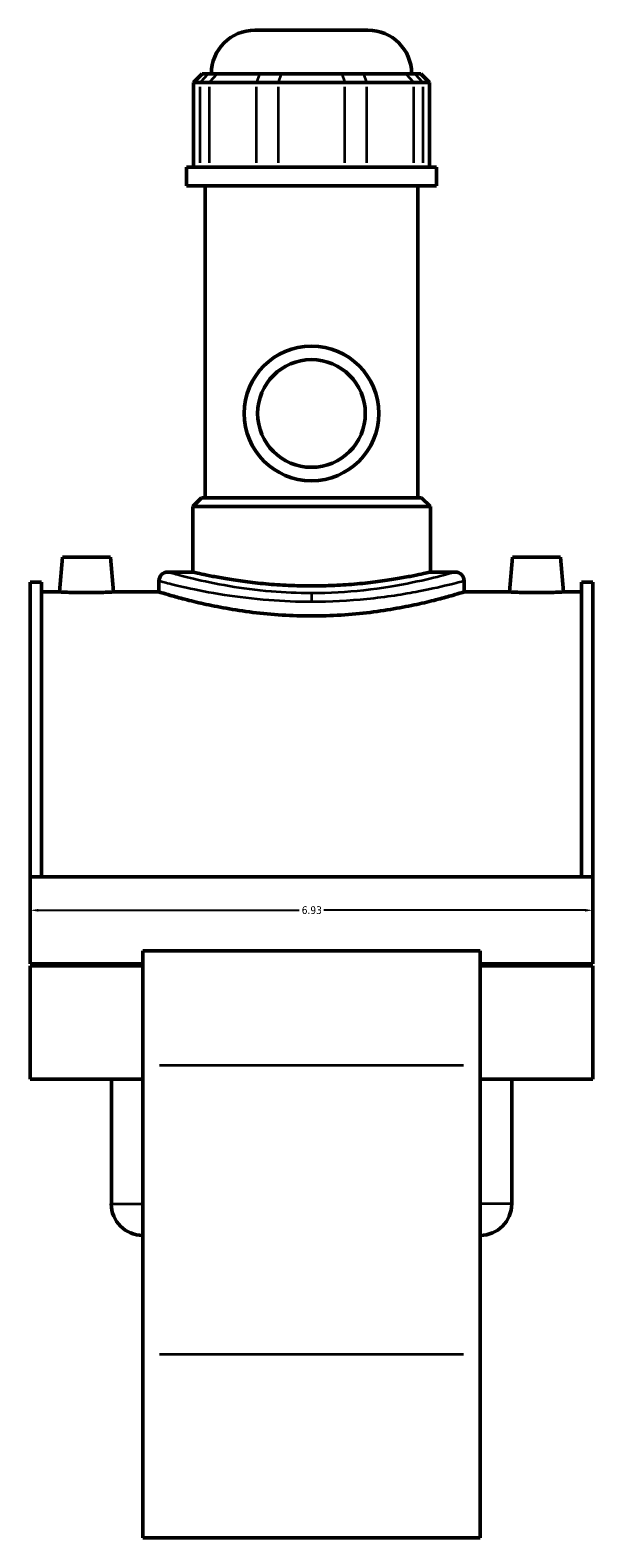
# Model space of a CAD drawing. Header units: inches. Extents: x -0.9 to 57.9, y -1.4 to 56.3.
# Tile 7 of 8: x 39.1 to 46.1, y 11.1 to 29.7. Entities that reach past the tile are written whole.
import ezdxf

# ---------------------------------------------------------------- set-up
doc = ezdxf.new("R2010")
doc.units = ezdxf.units.IN
doc.header["$MEASUREMENT"] = 0
for name, color, linetype, lineweight in [('Dimension (ANSI)', 7, 'Continuous', 25), ('Visible (ANSI)', 7, 'Continuous', 50), ('Visible Narrow (ANSI)', 7, 'Continuous', 35)]:
    doc.layers.add(name, color=color, linetype=linetype, lineweight=lineweight)
doc.styles.add('Note Text (ANSI)', font='tahoma.ttf')
doc.dimstyles.new('Default (ANSI)', dxfattribs={"dimtxt": 0.094488, "dimasz": 0.098425, "dimexe": 0.125, "dimexo": 0.0625, "dimgap": 0.031496, "dimtad": 0, "dimtih": 1, "dimtoh": 1, "dimrnd": 1e-08, "dimzin": 4, "dimdsep": 46, "dimtxsty": 'Note Text (ANSI)', "dimcen": 0.09, "dimdle": 0.393701, "dimclrd": 256, "dimclre": 256, "dimclrt": 5, "dimadec": 0, "dimazin": 1, "dimtfac": 1, "dimtofl": 0, "dimtmove": 0, "dimatfit": 3, "dimfxl": 1, "dimtolj": 1, "dimtzin": 4, "dimlwd": -1, "dimlwe": -1, "dimarcsym": 0})

# ---------------------------------------------------------------- blocks, each defined once
blk = doc.blocks.new('*D6')
at = {"layer": 'Defpoints', "color": 0, "transparency": 16777216}
for p in [(39.138, 19.224), (46.068, 19.224), (46.068, 18.812)]:
    blk.add_point(p, dxfattribs=at)
at = {"layer": 'Dimension (ANSI)', "transparency": 16777216}
for p, q in [((39.138, 19.161), (39.138, 18.687)), ((46.068, 19.161), (46.068, 18.687)), ((39.237, 18.812), (42.452, 18.812)), ((45.97, 18.812), (42.754, 18.812))]:
    blk.add_line(p, q, dxfattribs=at)
for points in [[(39.237, 18.829), (39.237, 18.796), (39.138, 18.812)], [(45.97, 18.829), (45.97, 18.796), (46.068, 18.812)]]:
    blk.add_solid(points, dxfattribs=at)
at = {"layer": 'Dimension (ANSI)', "color": 5, "transparency": 16777216, "insert": (42.483, 18.862), "char_height": 0.0945, "attachment_point": 1, "style": 'Note Text (ANSI)'}
blk.add_mtext('\\A1;6.93', dxfattribs=at)

msp = doc.modelspace()

# ---------------------------------------------------------------- linework, layer by layer
at = {"layer": 'Visible (ANSI)'}
for p, q in [((41.907, 29.651), (43.299, 29.651)), ((41.258, 29.114), (41.151, 29.007)), ((41.233, 29.007), (41.151, 29.007)), ((41.151, 29.007), (41.151, 27.964)), ((41.233, 29.007), (41.344, 29.007)), ((41.258, 29.114), (41.332, 29.114)), ((41.443, 29.114), (41.332, 29.114)), ((41.925, 29.007), (41.344, 29.007)), ((41.371, 29.114), (41.371, 29.114)), ((41.443, 29.114), (41.966, 29.114)), ((41.925, 29.007), (42.192, 29.007)), ((42.233, 29.114), (41.966, 29.114)), ((43.014, 29.007), (42.192, 29.007)), ((42.233, 29.114), (42.973, 29.114)), ((43.241, 29.114), (42.973, 29.114)), ((43.014, 29.007), (43.282, 29.007)), ((43.241, 29.114), (43.764, 29.114)), ((43.863, 29.007), (43.282, 29.007)), ((43.874, 29.114), (43.764, 29.114)), ((43.836, 29.114), (43.836, 29.114)), ((43.863, 29.007), (43.974, 29.007)), ((43.874, 29.114), (43.948, 29.114)), ((43.948, 29.114), (44.055, 29.007)), ((44.055, 29.007), (43.974, 29.007)), ((44.055, 29.007), (44.055, 27.964)), ((44.144, 27.964), (41.063, 27.964)), ((41.063, 27.734), (41.063, 27.964)), ((44.144, 27.734), (44.144, 27.964)), ((44.144, 27.734), (41.063, 27.734)), ((41.294, 23.89), (41.294, 27.734)), ((43.913, 23.89), (43.913, 27.734)), ((41.247, 23.89), (41.14, 23.783)), ((44.067, 23.783), (41.14, 23.783)), ((41.14, 22.978), (41.14, 23.783)), ((41.247, 23.89), (43.959, 23.89)), ((43.959, 23.89), (44.067, 23.783)), ((44.067, 22.978), (44.067, 23.783)), ((39.536, 23.162), (39.498, 22.733)), ((40.126, 23.162), (39.536, 23.162)), ((40.126, 23.162), (40.164, 22.733)), ((45.08, 23.162), (45.042, 22.733)), ((45.08, 23.162), (45.67, 23.162)), ((45.67, 23.162), (45.708, 22.733)), ((39.138, 22.855), (39.138, 19.225)), ((39.138, 22.855), (39.277, 22.855)), ((39.277, 19.225), (39.277, 22.855)), ((40.724, 22.87), (40.724, 22.733)), ((40.832, 22.978), (41.14, 22.978)), ((44.067, 22.978), (44.375, 22.978)), ((44.482, 22.87), (44.482, 22.733)), ((45.93, 19.225), (45.93, 22.855)), ((45.93, 22.855), (46.068, 22.855)), ((46.068, 22.855), (46.068, 19.225)), ((39.498, 22.733), (39.277, 22.733)), ((40.724, 22.733), (40.164, 22.733)), ((45.042, 22.733), (44.482, 22.733)), ((45.93, 22.733), (45.708, 22.733)), ((39.138, 19.225), (39.138, 18.151)), ((46.068, 19.225), (39.138, 19.225)), ((46.068, 18.151), (46.068, 19.225)), ((40.524, 18.314), (40.524, 16.906)), ((44.682, 18.314), (40.524, 18.314)), ((44.682, 16.906), (44.682, 18.314)), ((40.524, 18.151), (39.138, 18.151)), ((39.138, 18.127), (39.138, 16.732)), ((40.524, 18.127), (39.138, 18.127)), ((40.138, 18.127), (40.138, 18.151)), ((46.068, 18.151), (44.682, 18.151)), ((46.068, 18.127), (44.682, 18.127)), ((45.069, 18.127), (45.069, 18.151)), ((46.068, 16.732), (46.068, 18.127)), ((40.524, 13.341), (40.524, 16.906)), ((44.682, 16.906), (44.682, 13.341)), ((40.524, 16.732), (39.138, 16.732)), ((40.138, 15.196), (40.138, 16.732)), ((46.068, 16.732), (44.682, 16.732)), ((45.069, 15.196), (45.069, 16.732)), ((40.524, 13.341), (40.524, 11.084)), ((44.682, 11.084), (44.682, 13.341)), ((44.682, 11.084), (40.524, 11.084))]:
    msp.add_line(p, q, dxfattribs=at)
for radius in [0.829, 0.663]:
    msp.add_circle((42.603, 24.931), radius, dxfattribs=at)
for centre, radius, start, end in [((41.907, 29.114), 0.537, 90, 180), ((43.299, 29.114), 0.537, 0, 90), ((40.832, 22.87), 0.107, 90, 180), ((44.375, 22.87), 0.107, 0, 90), ((40.524, 15.196), 0.387, 180, 270), ((44.682, 15.196), 0.387, 270, 0)]:
    msp.add_arc(centre, radius, start, end, dxfattribs=at)
for points, knots in [([(42.603, 22.807), (42.511, 22.807), (42.416, 22.809), (42.226, 22.818), (42.132, 22.824), (41.952, 22.84), (41.866, 22.85), (41.706, 22.871), (41.633, 22.882), (41.503, 22.904), (41.443, 22.915), (41.335, 22.935), (41.289, 22.945), (41.214, 22.961), (41.186, 22.967), (41.148, 22.976), (41.14, 22.978), (41.14, 22.978)], [0, 0, 0, 0, 0.702933, 0.702933, 1.405865, 1.405865, 2.108798, 2.108798, 2.81173, 2.81173, 3.514593, 3.514593, 4.217456, 4.217456, 4.920319, 4.920319, 5.623182, 5.623182, 5.623182, 5.623182]), ([(44.067, 22.978), (44.067, 22.978), (44.058, 22.976), (44.021, 22.967), (43.992, 22.961), (43.918, 22.945), (43.871, 22.935), (43.764, 22.915), (43.703, 22.904), (43.573, 22.882), (43.5, 22.871), (43.341, 22.85), (43.254, 22.84), (43.074, 22.824), (42.98, 22.818), (42.791, 22.809), (42.695, 22.807), (42.603, 22.807)], [16.869546, 16.869546, 16.869546, 16.869546, 17.572409, 17.572409, 18.275272, 18.275272, 18.978135, 18.978135, 19.680998, 19.680998, 20.383931, 20.383931, 21.086863, 21.086863, 21.789796, 21.789796, 22.492729, 22.492729, 22.492729, 22.492729]), ([(39.831, 22.724), (39.789, 22.724), (39.745, 22.724), (39.663, 22.726), (39.625, 22.727), (39.566, 22.729), (39.541, 22.731), (39.507, 22.732), (39.498, 22.733), (39.498, 22.733)], [2.551377, 2.551377, 2.551377, 2.551377, 2.870386, 2.870386, 3.189395, 3.189395, 3.50823, 3.50823, 3.827065, 3.827065, 3.827065, 3.827065]), ([(40.164, 22.733), (40.164, 22.733), (40.156, 22.732), (40.122, 22.731), (40.096, 22.729), (40.037, 22.727), (40, 22.726), (39.918, 22.724), (39.873, 22.724), (39.831, 22.724)], [6.378441, 6.378441, 6.378441, 6.378441, 6.697276, 6.697276, 7.016111, 7.016111, 7.335121, 7.335121, 7.65413, 7.65413, 7.65413, 7.65413]), ([(42.603, 22.437), (42.484, 22.437), (42.362, 22.441), (42.118, 22.456), (41.998, 22.467), (41.766, 22.496), (41.656, 22.513), (41.451, 22.549), (41.358, 22.568), (41.192, 22.605), (41.114, 22.624), (40.976, 22.66), (40.916, 22.676), (40.82, 22.704), (40.784, 22.715), (40.736, 22.729), (40.724, 22.733), (40.724, 22.733)], [0, 0, 0, 0, 0.905317, 0.905317, 1.810634, 1.810634, 2.715951, 2.715951, 3.621268, 3.621268, 4.526288, 4.526288, 5.431308, 5.431308, 6.336327, 6.336327, 7.241347, 7.241347, 7.241347, 7.241347]), ([(44.482, 22.733), (44.482, 22.733), (44.471, 22.729), (44.423, 22.715), (44.386, 22.704), (44.29, 22.676), (44.23, 22.66), (44.093, 22.624), (44.015, 22.605), (43.849, 22.568), (43.755, 22.549), (43.551, 22.513), (43.44, 22.496), (43.209, 22.467), (43.088, 22.456), (42.845, 22.441), (42.722, 22.437), (42.603, 22.437)], [21.724042, 21.724042, 21.724042, 21.724042, 22.629062, 22.629062, 23.534081, 23.534081, 24.439101, 24.439101, 25.344121, 25.344121, 26.249438, 26.249438, 27.154755, 27.154755, 28.060072, 28.060072, 28.965389, 28.965389, 28.965389, 28.965389]), ([(45.375, 22.724), (45.333, 22.724), (45.289, 22.724), (45.207, 22.726), (45.169, 22.727), (45.11, 22.729), (45.085, 22.731), (45.051, 22.732), (45.042, 22.733), (45.042, 22.733)], [0, 0, 0, 0, 0.319009, 0.319009, 0.638018, 0.638018, 0.956853, 0.956853, 1.275688, 1.275688, 1.275688, 1.275688]), ([(45.708, 22.733), (45.708, 22.733), (45.7, 22.732), (45.666, 22.731), (45.64, 22.729), (45.581, 22.727), (45.544, 22.726), (45.462, 22.724), (45.417, 22.724), (45.375, 22.724)], [3.827065, 3.827065, 3.827065, 3.827065, 4.1459, 4.1459, 4.464735, 4.464735, 4.783744, 4.783744, 5.102753, 5.102753, 5.102753, 5.102753])]:
    msp.add_open_spline(points, degree=3, knots=knots, dxfattribs=at)
at = {"layer": 'Visible Narrow (ANSI)'}
for p, q in [((41.327, 29.109), (41.238, 29.012)), ((41.438, 29.109), (41.349, 29.012)), ((43.821, 29.114), (41.386, 29.114)), ((41.964, 29.109), (41.927, 29.012)), ((42.231, 29.109), (42.194, 29.012)), ((42.975, 29.109), (43.012, 29.012)), ((43.243, 29.109), (43.28, 29.012)), ((43.769, 29.109), (43.858, 29.012)), ((43.879, 29.109), (43.969, 29.012)), ((41.233, 28.016), (41.233, 28.955)), ((41.344, 28.955), (41.344, 28.016)), ((41.925, 28.016), (41.925, 28.955)), ((42.192, 28.955), (42.192, 28.016)), ((43.014, 28.016), (43.014, 28.955)), ((43.282, 28.955), (43.282, 28.016)), ((43.863, 28.016), (43.863, 28.955)), ((43.974, 28.955), (43.974, 28.016)), ((42.603, 22.715), (42.603, 22.621)), ((40.732, 16.906), (44.474, 16.906)), ((40.14, 15.196), (40.522, 15.196)), ((45.066, 15.196), (44.685, 15.196)), ((44.474, 13.341), (40.732, 13.341))]:
    msp.add_line(p, q, dxfattribs=at)
for points, knots in [([(40.724, 22.87), (40.725, 22.87), (40.753, 22.862), (40.866, 22.834), (40.952, 22.812), (41.189, 22.759), (41.348, 22.727), (41.697, 22.673), (41.883, 22.65), (42.249, 22.621), (42.426, 22.614), (42.603, 22.614)], [-21.71201, -21.71201, -21.71201, -21.71201, -20.334672, -20.334672, -18.910263, -18.910263, -17.272706, -17.272706, -15.771286, -15.771286, -14.474686, -14.474686, -14.474686, -14.474686]), ([(42.603, 22.717), (42.436, 22.717), (42.269, 22.724), (41.924, 22.753), (41.748, 22.777), (41.42, 22.832), (41.27, 22.865), (41.046, 22.918), (40.965, 22.94), (40.859, 22.97), (40.832, 22.977), (40.832, 22.977)], [14.474686, 14.474686, 14.474686, 14.474686, 15.771286, 15.771286, 17.272706, 17.272706, 18.910263, 18.910263, 20.334672, 20.334672, 21.71201, 21.71201, 21.71201, 21.71201]), ([(44.375, 22.978), (44.375, 22.978), (44.374, 22.977), (44.362, 22.974), (44.311, 22.959), (44.134, 22.912), (44.005, 22.88), (43.676, 22.812), (43.47, 22.776), (43.041, 22.73), (42.822, 22.717), (42.603, 22.717)], [36.186694, 36.186694, 36.186694, 36.186694, 36.402674, 36.402674, 38.09728, 38.09728, 39.836323, 39.836323, 41.722373, 41.722373, 43.424059, 43.424059, 43.424059, 43.424059]), ([(42.603, 22.614), (42.836, 22.614), (43.068, 22.627), (43.523, 22.672), (43.741, 22.707), (44.09, 22.774), (44.226, 22.806), (44.415, 22.852), (44.469, 22.867), (44.481, 22.87), (44.482, 22.87), (44.482, 22.87)], [-43.424059, -43.424059, -43.424059, -43.424059, -41.722373, -41.722373, -39.836323, -39.836323, -38.09728, -38.09728, -36.402674, -36.402674, -36.186694, -36.186694, -36.186694, -36.186694])]:
    msp.add_open_spline(points, degree=3, knots=knots, dxfattribs=at)

# ---------------------------------------------------------------- dimensions: what is measured, and where the dimension line sits
at = {"layer": 'Dimension (ANSI)'}
dim = msp.add_linear_dim(base=(46.068, 18.812), p1=(39.138, 19.224), p2=(46.068, 19.224), dimstyle='Default (ANSI)', override={"dimgap": 0.031496, "dimtih": 0, "dimtoh": 0, "dimdec": 2, "dimtol": 0, "dimlim": 0, "dimtp": 0, "dimtm": 0, "dimtdec": 2, "dimatfit": 1}, dxfattribs=at)
dim.commit()
dim.dimension.update_dxf_attribs({"geometry": '*D6', "text_midpoint": (42.603, 18.812), "dimtype": 160})

doc.saveas('drawing.dxf')
